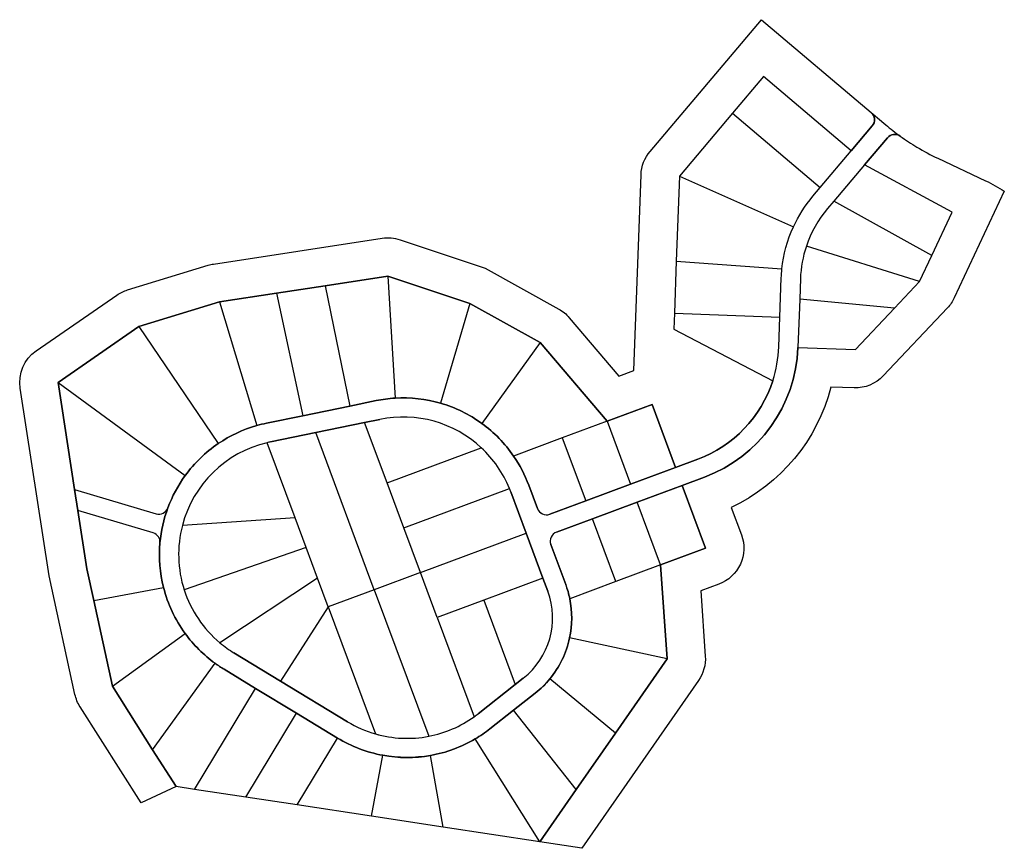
# Model space of a CAD drawing. Header units: metres. Extents: x 311887 to 312671, y 23429 to 24088.
import ezdxf

# ---------------------------------------------------------------- set-up
doc = ezdxf.new("R2010")
doc.units = ezdxf.units.M
for name, color, linetype in [('_PARCEL-EASEMENTS', 92, 'Continuous'), ('_PARCEL-LOTS', 5, 'Continuous'), ('_PARCEL-ROAD', 42, 'Continuous')]:
    doc.layers.add(name, color=color, linetype=linetype)

msp = doc.modelspace()

# ---------------------------------------------------------------- linework, layer by layer
at = {"layer": '_PARCEL-EASEMENTS'}
for p, q in [((311933.63, 23697.48), (311931.04, 23714.14)), ((311931.04, 23714.14), (311995.86, 23694.93)), ((311993.5, 23679.73), (311933.63, 23697.48))]:
    msp.add_line(p, q, dxfattribs=at)
for points in [[(312477.38, 24087.92), (312564.67, 24014.13, -0.414214), (312565.57, 24003.39), (312548.85, 23983.61), (312479.01, 24042.64), (312454.42, 24013.54), (312412.11, 23963.49), (312409.67, 23895.87), (312408.17, 23854.44), (312407.71, 23841.65), (312486.48, 23800.76, -0.229265), (312426.78, 23738.42), (312409, 23731.81), (312390.4, 23781.8), (312354.69, 23768.51), (312301.37, 23831.15), (312245.3, 23862.23), (312180.24, 23884.02), (312130.31, 23876.35), (312091.66, 23870.41), (312046.25, 23863.43), (311982, 23843.81), (311917.8, 23799.45), (311931.04, 23714.14), (311933.63, 23697.48), (311940.82, 23651.16), (311946.31, 23625.84), (311961.07, 23557.75), (311993.1, 23507.32), (312011.72, 23477.99), (311983.83, 23465.05), (311935.34, 23541.41, -0.088295), (311931.28, 23551.3), (311910.84, 23645.59), (311887.68, 23794.77, -0.287597), (311900.47, 23824.52), (311964.67, 23868.88, -0.077218), (311973.09, 23872.96), (312037.34, 23892.58, -0.035983), (312041.62, 23893.55), (312175.61, 23914.15, -0.119489), (312189.92, 23912.92), (312257.63, 23890.25), (312316.15, 23857.81, -0.090101), (312324.58, 23850.9), (312364.06, 23804.52), (312376.02, 23808.97), (312381.65, 23964.59, -0.167953), (312388.83, 23983.17)], [(312432.1, 23724.14, 0.303431), (312506.46, 23827.13), (312552.15, 23825.55), (312583.34, 23858.57), (312603.22, 23879.62), (312612.94, 23900.31), (312629.15, 23934.79), (312559.5, 23972.6), (312577.59, 23994.01, -0.391619), (312587.87, 23995.27, 0.021022), (312601.11, 23986.56, 0.02511), (312617.81, 23977.66), (312655.78, 23959.8, -0.037362), (312670.63, 23951.41), (312630.81, 23866.65, -0.0796), (312625.38, 23858.68), (312574.31, 23804.62, -0.215331), (312551.1, 23795.09), (312532.59, 23795.73, -0.225457), (312453.36, 23700.02), (312461.49, 23678.17, -0.414243), (312443.55, 23638.97), (312429.18, 23633.62), (312432.72, 23581.73, -0.170596), (312427.33, 23562.25), (312334.58, 23428.87), (312301, 23433.98), (312329.94, 23475.58), (312361.19, 23520.52), (312402.31, 23579.65), (312397.22, 23654.25), (312432.92, 23667.54), (312414.32, 23717.52)]]:
    msp.add_lwpolyline(points, format="xyb", close=True, dxfattribs=at)
for centre, radius, start, end in [((311998.02, 23702.23), 7.62, 253.48822, 339.66567), ((312105.2, 23662.51), 106.68, 159.66567, 175.02515), ((311991.33, 23672.42), 7.62, 355.02551, 73.48822)]:
    msp.add_arc(centre, radius, start, end, dxfattribs=at)
at = {"layer": '_PARCEL-LOTS'}
for p, q in [((312454.42, 24013.54), (312524.25, 23954.51)), ((312412.11, 23963.49), (312502.87, 23923.16)), ((312612.94, 23900.31), (312534.91, 23943.51)), ((312603.22, 23879.62), (312513.14, 23907.78)), ((312409.67, 23895.87), (312493.72, 23889.71)), ((312130.31, 23876.35), (312180.24, 23884.02)), ((312180.24, 23884.02), (312186, 23786.94)), ((312180.24, 23884.02), (312245.3, 23862.23)), ((312091.66, 23870.41), (312130.31, 23876.35)), ((312130.31, 23876.35), (312150.01, 23780.65)), ((312046.25, 23863.43), (312091.66, 23870.41)), ((312091.66, 23870.41), (312112.49, 23772.93)), ((311982, 23843.81), (312046.25, 23863.43)), ((312046.25, 23863.43), (312075.9, 23765.09)), ((312245.3, 23862.23), (312222.17, 23782.87)), ((312245.3, 23862.23), (312301.37, 23831.15)), ((312583.34, 23858.57), (312507.85, 23865.71)), ((312408.17, 23854.44), (312492.09, 23851.44)), ((311917.8, 23799.45), (311982, 23843.81)), ((311982, 23843.81), (312045.24, 23750.75)), ((312301.37, 23831.15), (312254.87, 23766.88)), ((312301.37, 23831.15), (312354.69, 23768.51)), ((311931.04, 23714.14), (311917.8, 23799.45)), ((311917.8, 23799.45), (312019.07, 23725.45)), ((312170.82, 23784.94), (312150.01, 23780.65)), ((312354.69, 23768.51), (312390.4, 23781.8)), ((312390.4, 23781.8), (312409, 23731.81)), ((312150.01, 23780.65), (312112.49, 23772.93)), ((312112.49, 23772.93), (312083.69, 23767)), ((312122.92, 23759.52), (312161.73, 23767.51)), ((312161.73, 23767.51), (312173.89, 23770.01)), ((312179.56, 23719.6), (312161.73, 23767.51)), ((312354.69, 23768.51), (312318.98, 23755.22)), ((312354.69, 23768.51), (312373.29, 23718.52)), ((312086.76, 23752.07), (312122.92, 23759.52)), ((312169.43, 23634.53), (312122.92, 23759.52)), ((312106.36, 23691.71), (312084.12, 23751.49)), ((312318.98, 23755.22), (312280.28, 23740.82)), ((312318.98, 23755.22), (312337.59, 23705.23)), ((312179.56, 23719.6), (312254.51, 23747.49)), ((312409, 23731.81), (312373.29, 23718.52)), ((312192.85, 23683.89), (312179.56, 23719.6)), ((312192.85, 23683.89), (312276.92, 23715.18)), ((312278.03, 23712.34), (312290.25, 23679.49)), ((312299.22, 23699.09), (312292.31, 23717.66)), ((312373.29, 23718.52), (312337.59, 23705.23)), ((312378.61, 23704.24), (312414.32, 23717.52)), ((312414.32, 23717.52), (312432.92, 23667.54)), ((312337.59, 23705.23), (312309.02, 23694.6)), ((312342.9, 23690.95), (312378.61, 23704.24)), ((312397.22, 23654.25), (312378.61, 23704.24)), ((311940.82, 23651.16), (311933.63, 23697.48)), ((312106.36, 23691.71), (312016.72, 23685.59)), ((312115.19, 23668), (312106.36, 23691.71)), ((312314.33, 23680.32), (312342.9, 23690.95)), ((312361.51, 23640.96), (312342.9, 23690.95)), ((312206.13, 23648.19), (312192.85, 23683.89)), ((312206.13, 23648.19), (312290.25, 23679.49)), ((312290.25, 23679.49), (312303.54, 23643.78)), ((312115.19, 23668), (312018.2, 23634.36)), ((312124.22, 23643.72), (312115.19, 23668)), ((312321.7, 23638.67), (312309.85, 23670.52)), ((312432.92, 23667.54), (312397.22, 23654.25)), ((311946.31, 23625.84), (311940.82, 23651.16)), ((312397.22, 23654.25), (312361.51, 23640.96)), ((312397.22, 23654.25), (312402.31, 23579.65)), ((312124.22, 23643.72), (312046.66, 23592.27)), ((312132.72, 23620.87), (312124.22, 23643.72)), ((312206.13, 23648.19), (312169.43, 23634.53)), ((312219.42, 23612.48), (312206.13, 23648.19)), ((312303.54, 23643.78), (312256.56, 23626.3)), ((312303.54, 23643.78), (312307.42, 23633.35)), ((312361.51, 23640.96), (312324.94, 23627.35)), ((311946.31, 23625.84), (312001.78, 23636.34)), ((312169.43, 23634.53), (312132.72, 23620.87)), ((312169.43, 23634.53), (312212.8, 23517.99)), ((311961.07, 23557.75), (311946.31, 23625.84)), ((312256.56, 23626.3), (312219.42, 23612.48)), ((312256.56, 23626.3), (312281.55, 23559.13)), ((312132.72, 23620.87), (312094.82, 23561.88)), ((312132.72, 23620.87), (312170.3, 23519.89)), ((312219.42, 23612.48), (312248.81, 23533.49)), ((311961.07, 23557.75), (312018.91, 23599.79)), ((312402.31, 23579.65), (312324.81, 23596.19)), ((312094.82, 23561.88), (312057.81, 23584.31)), ((312402.31, 23579.65), (312361.19, 23520.52)), ((311993.1, 23507.32), (312042.73, 23576.03)), ((312049.91, 23571.28), (312075.05, 23556.04)), ((312287.97, 23564.18), (312281.55, 23559.13)), ((312361.19, 23520.52), (312309.04, 23563.57)), ((311993.1, 23507.32), (311961.07, 23557.75)), ((312026.4, 23475.76), (312075.05, 23556.04)), ((312075.05, 23556.04), (312107.63, 23536.3)), ((312148.12, 23529.58), (312094.82, 23561.88)), ((312281.55, 23559.13), (312252.04, 23535.91)), ((312280.27, 23538.73), (312297.4, 23552.2)), ((312261.46, 23523.94), (312280.27, 23538.73)), ((312329.94, 23475.58), (312280.27, 23538.73)), ((312067.19, 23469.55), (312107.63, 23536.3)), ((312107.63, 23536.3), (312140.22, 23516.55)), ((312107.98, 23463.35), (312140.22, 23516.55)), ((312301, 23433.98), (312249.64, 23515.86)), ((312361.19, 23520.52), (312329.94, 23475.58)), ((312011.72, 23477.99), (311993.1, 23507.32)), ((312167.25, 23454.33), (312176.19, 23502.87)), ((312224.18, 23445.67), (312214.09, 23502.74)), ((312026.4, 23475.76), (312011.72, 23477.99)), ((312067.19, 23469.55), (312026.4, 23475.76)), ((312107.98, 23463.35), (312067.19, 23469.55)), ((312329.94, 23475.58), (312301, 23433.98)), ((312167.25, 23454.33), (312107.98, 23463.35)), ((312224.18, 23445.67), (312167.25, 23454.33)), ((312301, 23433.98), (312224.18, 23445.67))]:
    msp.add_line(p, q, dxfattribs=at)
for points in [[(312548.85, 23983.61), (312479.01, 24042.64), (312454.42, 24013.54), (312412.11, 23963.49), (312409.67, 23895.87), (312408.17, 23854.44), (312407.71, 23841.65), (312486.48, 23800.76, 0.069342), (312491.23, 23827.68), (312492.09, 23851.44), (312493.21, 23882.51, -0.016907), (312493.72, 23889.71, -0.08182), (312502.87, 23923.16, -0.067961), (312518.35, 23947.52), (312524.25, 23954.51)], [(312629.15, 23934.79), (312559.5, 23972.6), (312534.91, 23943.51), (312529.99, 23937.69, 0.094682), (312513.14, 23907.78, 0.072124), (312508.44, 23881.96), (312507.85, 23865.71), (312506.46, 23827.13), (312552.15, 23825.55), (312583.34, 23858.57), (312603.22, 23879.62), (312612.94, 23900.31)]]:
    msp.add_lwpolyline(points, format="xyb", close=True, dxfattribs=at)
for centre, radius, start, end in [((312192.33, 23680.45), 106.68, 93.39915, 101.63333), ((312192.33, 23680.45), 106.68, 73.75488, 93.39915), ((312192.33, 23680.45), 106.68, 54.11061, 73.75488), ((312105.2, 23662.51), 106.68, 101.63333, 105.94088), ((312192.33, 23680.45), 91.44, 47.1548, 101.63333), ((312192.33, 23680.45), 106.68, 34.46634, 54.11061), ((312105.2, 23662.51), 106.68, 105.94088, 124.19969), ((312105.2, 23662.51), 91.44, 103.32951, 165.37923), ((312105.2, 23662.51), 106.68, 124.19969, 143.84395), ((312105.2, 23662.51), 91.44, 101.63333, 103.32951), ((312192.33, 23680.45), 91.44, 22.32132, 47.1548), ((312192.33, 23680.45), 106.68, 20.41111, 34.46634), ((312105.2, 23662.51), 106.68, 143.84395, 159.66567), ((312192.33, 23680.45), 91.44, 20.41111, 22.32132), ((312306.36, 23701.74), 7.62, 200.41111, 290.41111), ((312105.2, 23662.51), 91.44, 165.37923, 197.92955), ((312316.99, 23673.18), 7.62, 110.41111, 200.41111), ((312105.2, 23662.51), 106.68, 175.02517, 194.20189), ((312105.2, 23662.51), 106.68, 194.2019, 216.01103), ((312105.2, 23662.51), 91.44, 197.92955, 230.18897), ((312250.29, 23612.09), 60.96, 308.18783, 20.41111), ((312250.29, 23612.09), 76.2, 11.55231, 20.41111), ((312250.29, 23612.09), 76.2, 347.95257, 11.55231), ((312105.2, 23662.51), 106.68, 216.01103, 234.15698), ((312250.29, 23612.09), 76.2, 320.4506, 347.95257), ((312105.2, 23662.51), 91.44, 230.18897, 238.78333), ((312105.2, 23662.51), 106.68, 234.15698, 238.78333), ((312250.29, 23612.09), 76.2, 308.18783, 320.4506), ((312195.51, 23607.78), 91.44, 280.899, 305.65937), ((312195.51, 23607.78), 91.44, 305.65937, 308.18783), ((312195.51, 23607.78), 91.44, 238.78333, 253.9996), ((312195.51, 23607.78), 106.68, 300.49383, 308.18783), ((312195.51, 23607.78), 106.68, 238.78333, 259.56827), ((312195.51, 23607.78), 91.44, 253.9996, 280.899), ((312195.51, 23607.78), 106.68, 280.03105, 300.49383), ((312195.51, 23607.78), 106.68, 259.56827, 280.03105)]:
    msp.add_arc(centre, radius, start, end, dxfattribs=at)
at = {"layer": '_PARCEL-ROAD'}
for points in [[(312426.78, 23738.42, 0.229265), (312486.48, 23800.76, 0.069342), (312491.23, 23827.68), (312492.09, 23851.44), (312493.21, 23882.51, -0.016907), (312493.72, 23889.71, -0.08182), (312502.87, 23923.16, -0.067961), (312518.35, 23947.52), (312524.25, 23954.51), (312548.85, 23983.61), (312565.57, 24003.39, 0.414214), (312564.67, 24014.13), (312576.31, 24004.29, 0.019441), (312587.87, 23995.27, 0.391619), (312577.59, 23994.01), (312559.5, 23972.6), (312534.91, 23943.51), (312529.99, 23937.69, 0.094682), (312513.14, 23907.78, 0.072124), (312508.44, 23881.96), (312507.85, 23865.71), (312506.46, 23827.13, -0.303431), (312432.1, 23724.14), (312414.32, 23717.52), (312378.61, 23704.24), (312342.9, 23690.95), (312314.33, 23680.32, 0.414214), (312309.85, 23670.52), (312321.7, 23638.67, -0.038673), (312324.94, 23627.35, -0.103339), (312324.81, 23596.19, -0.120579), (312309.04, 23563.57, -0.053558), (312297.4, 23552.2), (312280.27, 23538.73), (312261.46, 23523.94, -0.033584), (312249.64, 23515.86, -0.089524), (312214.09, 23502.74, -0.089524), (312176.19, 23502.87, -0.090941), (312140.22, 23516.55), (312107.63, 23536.3), (312075.05, 23556.04), (312049.91, 23571.28, -0.020189), (312042.73, 23576.03, -0.079342), (312018.91, 23599.79, -0.095449), (312001.78, 23636.34, -0.08387), (311998.92, 23671.76, -0.067119), (312005.17, 23699.58, -0.069145), (312019.07, 23725.45, -0.085925), (312045.24, 23750.75, -0.079838), (312075.9, 23765.09, -0.018797), (312083.69, 23767), (312112.49, 23772.93), (312150.01, 23780.65), (312170.82, 23784.94, -0.035944), (312186, 23786.94, -0.085925), (312222.17, 23782.87, -0.085925), (312254.87, 23766.88, -0.085925), (312280.28, 23740.82, -0.061405), (312292.31, 23717.66), (312299.22, 23699.09, 0.414214), (312309.02, 23694.6), (312337.59, 23705.23), (312373.29, 23718.52), (312409, 23731.81)], [(312287.97, 23564.18, 0.325997), (312307.42, 23633.35), (312303.54, 23643.78), (312290.25, 23679.49), (312278.03, 23712.34, 0.008335), (312276.92, 23715.18, 0.108783), (312254.51, 23747.49, 0.242288), (312173.89, 23770.01), (312161.73, 23767.51), (312122.92, 23759.52), (312086.76, 23752.07, 0.007401), (312084.12, 23751.49, 0.277558), (312016.72, 23685.59, 0.14299), (312018.2, 23634.36, 0.141695), (312046.66, 23592.27, 0.037518), (312057.81, 23584.31), (312094.82, 23561.88), (312148.12, 23529.58, 0.066491), (312170.3, 23519.89, 0.117913), (312212.8, 23517.99, 0.10846), (312248.81, 23533.49, 0.011033), (312252.04, 23535.91), (312281.55, 23559.13)]]:
    msp.add_lwpolyline(points, format="xyb", close=True, dxfattribs=at)

doc.saveas('drawing.dxf')
